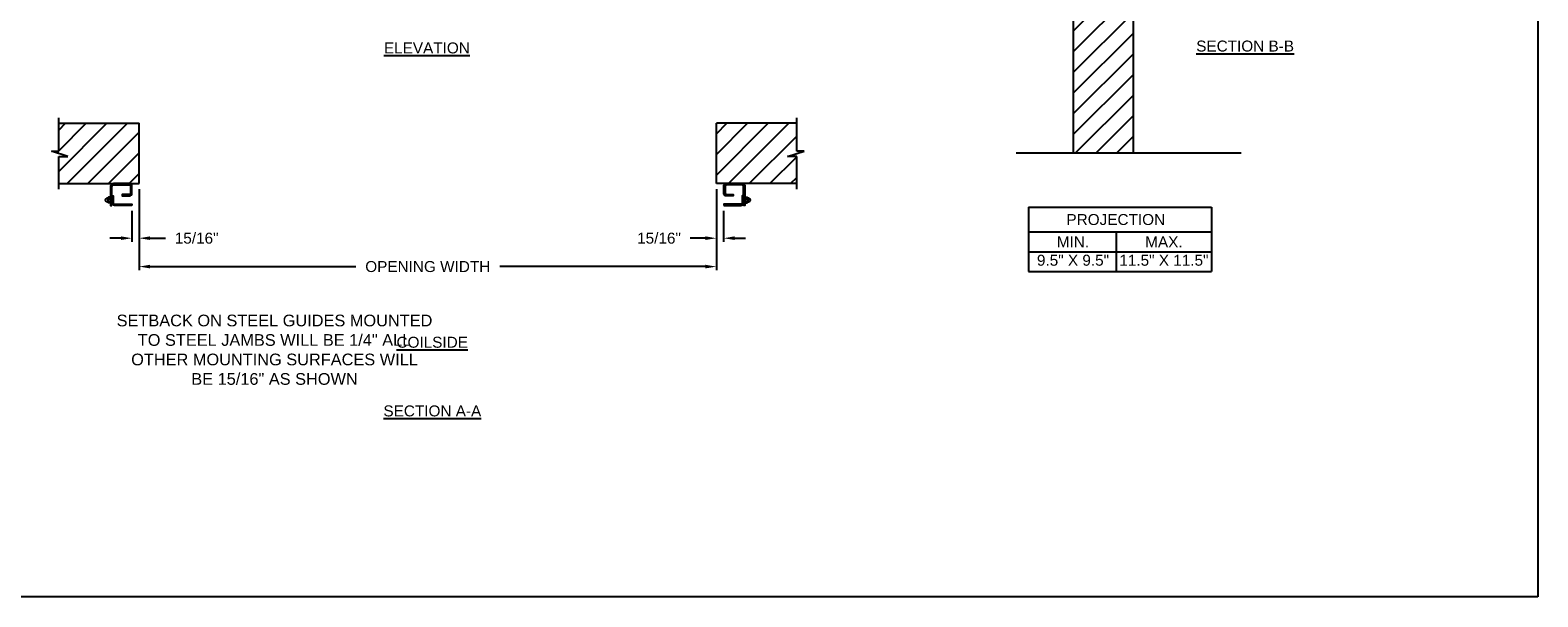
# Model space of a CAD drawing. Header units: inches. Extents: x 169.6 to 213.7, y 214.8 to 266.5.
# Tile 25 of 31: x 176.2 to 189.1, y 234.4 to 239.3. Entities that reach past the tile are written whole.
import ezdxf
from ezdxf import colors
from ezdxf.entities.mleader import LeaderData, LeaderLine
from ezdxf.math import Vec2, Vec3

# ---------------------------------------------------------------- set-up
doc = ezdxf.new("R2010")
doc.units = ezdxf.units.IN
doc.header["$LTSCALE"] = 0.25
doc.header["$MEASUREMENT"] = 0
doc.layers.add('ANNOTATIONS', color=1, linetype='Continuous')
doc.layers.add('CRANK LH', color=7, linetype='Continuous')
doc.styles.add('ARIAL', font='arial.ttf', dxfattribs={"height": 0.09375})
doc.dimstyles.new('STANDARD$0', dxfattribs={"dimtxt": 0.09375, "dimasz": 0.09375, "dimexe": 0.03125, "dimexo": 0.046875, "dimgap": 0.09, "dimtad": 0, "dimtih": 1, "dimtoh": 1, "dimdec": 4, "dimzin": 0, "dimdsep": 46, "dimtxsty": 'ARIAL', "dimcen": 0.09, "dimadec": 0, "dimazin": 0, "dimtfac": 1, "dimtdec": 4, "dimtofl": 0, "dimtmove": 0, "dimatfit": 1, "dimfxl": 1, "dimtolj": 1, "dimtzin": 0, "dimarcsym": 0})
pattern_1 = [(45, (-18.69422, -18.00192), (-0.08838835, 0.08838835), [])]

# ---------------------------------------------------------------- blocks, each defined once
blk = doc.blocks.new('*D19')
at = {"layer": 'ANNOTATIONS', "color": 0, "lineweight": -2, "transparency": 16777216}
for p, q in [((177.094, 237.936), (177.094, 237.241)), ((182.032, 237.936), (182.032, 237.241)), ((177.188, 237.272), (178.947, 237.272)), ((181.938, 237.272), (180.18, 237.272))]:
    blk.add_line(p, q, dxfattribs=at)
at = {"layer": 'ANNOTATIONS', "color": 0, "transparency": 16777216}
for points in [[(177.188, 237.288), (177.188, 237.257), (177.094, 237.272)], [(181.938, 237.288), (181.938, 237.257), (182.032, 237.272)]]:
    blk.add_solid(points, dxfattribs=at)
at = {"layer": 'defpoints', "color": 0, "transparency": 16777216}
for p in [(177.094, 237.982), (182.032, 237.982), (182.032, 237.272)]:
    blk.add_point(p, dxfattribs=at)
at = {"layer": 'ANNOTATIONS', "color": 0, "transparency": 16777216, "insert": (179.563, 237.272), "char_height": 0.09375, "width": 2.38041, "attachment_point": 5, "style": 'ARIAL'}
blk.add_mtext('\\A1;OPENING WIDTH', dxfattribs=at)
blk = doc.blocks.new('*D17')
at = {"layer": 'ANNOTATIONS', "color": 0, "lineweight": -2, "transparency": 16777216}
for p, q in [((182.032, 237.936), (182.032, 237.484)), ((182.094, 237.748), (182.094, 237.484)), ((181.938, 237.515), (181.808, 237.515)), ((182.188, 237.515), (182.282, 237.515))]:
    blk.add_line(p, q, dxfattribs=at)
at = {"layer": 'ANNOTATIONS', "color": 0, "transparency": 16777216}
for points in [[(181.938, 237.531), (181.938, 237.5), (182.032, 237.515)], [(182.188, 237.531), (182.188, 237.5), (182.094, 237.515)]]:
    blk.add_solid(points, dxfattribs=at)
at = {"layer": 'defpoints', "color": 0, "transparency": 16777216}
for p in [(182.032, 237.982), (182.094, 237.795), (182.094, 237.515)]:
    blk.add_point(p, dxfattribs=at)
at = {"layer": 'ANNOTATIONS', "color": 0, "transparency": 16777216, "insert": (181.541, 237.515), "char_height": 0.0938, "attachment_point": 5, "style": 'ARIAL'}
blk.add_mtext('\\A1;15/16"', dxfattribs=at)
blk = doc.blocks.new('*D18')
at = {"layer": 'ANNOTATIONS', "color": 0, "lineweight": -2, "transparency": 16777216}
for p, q in [((177.094, 237.936), (177.094, 237.484)), ((177.032, 237.748), (177.032, 237.484)), ((176.938, 237.515), (176.844, 237.515)), ((177.188, 237.515), (177.319, 237.515))]:
    blk.add_line(p, q, dxfattribs=at)
at = {"layer": 'ANNOTATIONS', "color": 0, "transparency": 16777216}
for points in [[(176.938, 237.531), (176.938, 237.5), (177.032, 237.515)], [(177.188, 237.531), (177.188, 237.5), (177.094, 237.515)]]:
    blk.add_solid(points, dxfattribs=at)
at = {"layer": 'defpoints', "color": 0, "transparency": 16777216}
for p in [(177.094, 237.982), (177.032, 237.795), (177.032, 237.515)]:
    blk.add_point(p, dxfattribs=at)
at = {"layer": 'ANNOTATIONS', "color": 0, "transparency": 16777216, "insert": (177.586, 237.515), "char_height": 0.0938, "attachment_point": 5, "style": 'ARIAL'}
blk.add_mtext('\\A1;15/16"', dxfattribs=at)

msp = doc.modelspace()

# ---------------------------------------------------------------- hatches: boundary and pattern name
at = {"layer": 'CRANK LH', "linetype": 'Continuous'}
h = msp.add_hatch(dxfattribs=at)
h.set_pattern_fill('ANSI31', color=256, style=0)
h.set_pattern_definition([(45, (-17.93396, -18.00192), (-0.08838835, 0.08838835), [])])
h.paths.add_polyline_path([(185.59848, 240.24739), (185.36198, 240.24739), (185.36198, 240.31205), (185.32357, 240.17869), (185.32357, 240.24739), (185.08285, 240.24739), (185.08285, 238.24567), (185.59848, 238.24567)])
at = {"layer": 'CRANK LH'}
h = msp.add_hatch(dxfattribs=at)
h.set_pattern_fill('ANSI31', color=256, style=0)
h.set_pattern_definition(pattern_1)
h.paths.add_polyline_path([(177.09447, 238.49812), (176.40697, 238.49812), (176.40697, 238.26092), (176.34286, 238.26092), (176.48493, 238.21402), (176.40697, 238.21402), (176.40697, 237.9825), (177.09447, 237.9825), (177.09447, 238.145)])
h = msp.add_hatch(dxfattribs=at)
h.set_pattern_fill('ANSI31', color=256, style=0)
h.set_pattern_definition(pattern_1)
h.paths.add_polyline_path([(182.78357, 238.26092), (182.71947, 238.26092), (182.71947, 238.49812), (182.03197, 238.49812), (182.03197, 237.9825), (182.05014, 237.9825), (182.71947, 237.9825), (182.71947, 238.21402), (182.6415, 238.21402)])

# ---------------------------------------------------------------- linework, layer by layer
at = {"layer": 'ANNOTATIONS'}
for p, q in [((184.70218, 237.78128), (184.70218, 237.2299)), ((184.70218, 237.78128), (186.26729, 237.78128)), ((186.26729, 237.78128), (186.26729, 237.2299)), ((184.70218, 237.5698), (186.26729, 237.5698)), ((185.45255, 237.5698), (185.45255, 237.2299)), ((184.70218, 237.39985), (186.26729, 237.39985)), ((184.70218, 237.2299), (186.26729, 237.2299))]:
    msp.add_line(p, q, dxfattribs=at)
at = {"layer": 'CRANK LH', "linetype": 'Continuous'}
for p, q in [((185.08285, 240.24739), (185.08285, 238.24604)), ((185.59848, 238.24604), (185.59848, 240.24739)), ((176.40697, 238.26092), (176.40697, 238.545)), ((182.71947, 238.26092), (182.71947, 238.545)), ((176.48493, 238.21402), (176.34286, 238.26092)), ((176.34286, 238.26092), (176.40697, 238.26092)), ((176.40697, 237.93562), (176.40697, 238.21402)), ((176.40697, 238.21402), (176.48493, 238.21402)), ((182.6415, 238.21402), (182.78357, 238.26092)), ((182.71947, 238.21402), (182.6415, 238.21402)), ((182.78357, 238.26092), (182.71947, 238.26092)), ((182.71947, 237.93562), (182.71947, 238.21402)), ((184.5971, 238.24604), (186.52083, 238.24604)), ((176.81826, 237.85725), (176.80927, 237.85206)), ((176.81878, 237.82642), (176.80928, 237.83189)), ((176.82691, 237.85969), (176.82682, 237.82358)), ((176.83011, 237.83026), (176.8471, 237.83026)), ((176.83049, 237.85369), (176.84726, 237.85369)), ((176.84699, 237.86541), (176.83089, 237.86541)), ((176.85033, 237.85994), (176.85032, 237.82379)), ((176.85032, 237.85516), (176.86157, 237.85516)), ((176.85032, 237.82879), (176.86157, 237.82879)), ((176.87282, 237.86541), (176.86157, 237.85516)), ((176.87282, 237.81854), (176.86157, 237.82879)), ((182.25361, 237.86541), (182.26486, 237.85516)), ((182.25361, 237.81854), (182.26486, 237.82879)), ((182.27611, 237.85516), (182.26486, 237.85516)), ((182.27611, 237.82879), (182.26486, 237.82879)), ((182.2761, 237.85994), (182.27611, 237.82379)), ((182.29594, 237.85369), (182.27917, 237.85369)), ((182.29633, 237.83026), (182.27933, 237.83026)), ((182.27945, 237.86541), (182.29554, 237.86541)), ((182.29952, 237.85969), (182.29961, 237.82358)), ((182.30765, 237.82642), (182.31715, 237.83189)), ((182.30817, 237.85725), (182.31716, 237.85206)), ((176.84737, 237.81854), (176.83008, 237.81854)), ((182.27906, 237.81854), (182.29635, 237.81854))]:
    msp.add_line(p, q, dxfattribs=at)
at = {"layer": 'CRANK LH'}
for p, q in [((176.40697, 238.49812), (177.09447, 238.49812)), ((177.09447, 237.9825), (177.09447, 238.49812)), ((182.03197, 237.9825), (182.03197, 238.49812)), ((182.71947, 238.49812), (182.03197, 238.49812)), ((176.40697, 237.9825), (177.09447, 237.9825)), ((182.71947, 237.9825), (182.03197, 237.9825))]:
    msp.add_line(p, q, dxfattribs=at)
for points in [[(176.86157, 237.7951), (176.86157, 237.95963, -0.41421356), (176.87329, 237.97135), (177.009, 237.97135, -0.41421356), (177.02072, 237.95963), (177.02072, 237.9001, -0.41421356), (177.009, 237.88838), (176.94993, 237.88838), (176.94993, 237.87713), (177.009, 237.87713, 0.41421356), (177.03197, 237.9001), (177.03197, 237.95963, 0.41421356), (177.009, 237.9826), (176.87329, 237.9826, 0.41421356), (176.85032, 237.95963), (176.85032, 237.7951)], [(182.26486, 237.7951), (182.26486, 237.95963, 0.41421356), (182.25314, 237.97135), (182.11743, 237.97135, 0.41421356), (182.10572, 237.95963), (182.10572, 237.9001, 0.41421356), (182.11743, 237.88838), (182.1765, 237.88838), (182.1765, 237.87713), (182.11743, 237.87713, -0.41421356), (182.09447, 237.9001), (182.09447, 237.95963, -0.41421356), (182.11743, 237.9826), (182.25314, 237.9826, -0.41421356), (182.27611, 237.95963), (182.27611, 237.7951)], [(177.03197, 237.7951), (176.88454, 237.7951, -0.41421356), (176.86157, 237.81807), (176.86157, 237.87713), (176.87282, 237.87713), (176.87282, 237.81807, 0.41421356), (176.88454, 237.80635), (177.03197, 237.80635)], [(182.09447, 237.7951), (182.24189, 237.7951, 0.41421356), (182.26486, 237.81807), (182.26486, 237.87713), (182.25361, 237.87713), (182.25361, 237.81807, -0.41421356), (182.24189, 237.80635), (182.09447, 237.80635)]]:
    msp.add_lwpolyline(points, format="xyb", close=True, dxfattribs=at)
at = {"layer": 'CRANK LH', "linetype": 'Continuous'}
for centre, radius, start, end in [((176.81525, 237.84198), 0.01172, 120.664607, 239.400072), ((176.82697, 237.84198), 0.01758, 90.184042, 119.68122), ((176.82697, 237.84198), 0.01758, 242.263062, 269.396152), ((176.83348, 237.82431), 0.0067, 117.308129, 239.509767), ((176.83335, 237.85946), 0.00644, 112.427996, 243.626692), ((176.8504, 237.84198), 0.02344, 150, 210), ((176.84339, 237.85946), 0.00695, 303.947004, 58.858046), ((176.84326, 237.82431), 0.00708, 305.441007, 57.149167), ((176.82697, 237.84198), 0.02344, 330, 30), ((182.29947, 237.84198), 0.02344, 150, 210), ((182.28304, 237.85946), 0.00695, 121.141954, 236.052996), ((182.28317, 237.82431), 0.00708, 122.850833, 234.558993), ((182.29308, 237.85946), 0.00644, 296.373308, 67.572004), ((182.29296, 237.82431), 0.0067, 300.490233, 62.691871), ((182.27603, 237.84198), 0.02344, 330, 30), ((182.29947, 237.84198), 0.01758, 60.31878, 89.815958), ((182.29947, 237.84198), 0.01758, 270.603848, 297.736938), ((182.31118, 237.84198), 0.01172, 300.599928, 59.335393)]:
    msp.add_arc(centre, radius, start, end, dxfattribs=at)
at = {"layer": 'defpoints'}
msp.add_lwpolyline([(189.05875, 234.44685), (169.58887, 234.44685), (169.58887, 247.18196), (189.05875, 247.18196)], close=True, dxfattribs=at)

# ---------------------------------------------------------------- texts
at = {"layer": 'ANNOTATIONS', "char_height": 0.09375, "attachment_point": 2, "style": 'ARIAL'}
for s, insert, width in [('{\\LELEVATION}', (179.55534, 239.18997), 3.0834986), ('{\\LSECTION B-B}', (186.55482, 239.20594), 1.3823677), ('{\\LCOILSIDE}', (179.60081, 236.6719), 1.3823677), ('{\\LSECTION A-A}', (179.60195, 236.08446), 1.3823677)]:
    msp.add_mtext(s, dxfattribs=dict(at, insert=insert, width=width))
for s, width, insert in [('PROJECTION ', 1.7594917, (185.44839, 237.72184)), ('MIN.\\P9.5" X 9.5" ', 0.6711642, (185.08236, 237.52985)), ('MAX.\\P11.5" X 11.5"', 0.7869326, (185.86001, 237.52985))]:
    msp.add_mtext_dynamic_manual_height_columns(s, width=width, gutter_width=1.36268, heights=[0], dxfattribs=dict(at, insert=insert))
at = {"layer": 'ANNOTATIONS', "linetype": 'Continuous', "insert": (176.90145, 236.86112), "char_height": 0.1, "attachment_point": 1, "style": 'ARIAL'}
msp.add_mtext('\\pxqc;SETBACK ON STEEL GUIDES MOUNTED\\PTO STEEL JAMBS WILL BE 1/4" ALL\\POTHER MOUNTING SURFACES WILL\\PBE 15/16" AS SHOWN', dxfattribs=at)

# ---------------------------------------------------------------- dimensions: what is measured, and where the dimension line sits
at = {"layer": 'ANNOTATIONS'}
for base, p1, p2, picture, middle in [((177.03197, 237.51516), (177.09447, 237.9825), (177.03197, 237.7951), '*D18', (177.58554, 237.51516)), ((182.09447, 237.51516), (182.03197, 237.9825), (182.09447, 237.7951), '*D17', (181.54089, 237.51516))]:
    dim = msp.add_linear_dim(base=base, p1=p1, p2=p2, text='15/16"', dimstyle='STANDARD$0', dxfattribs=at)
    dim.commit()
    dim.dimension.update_dxf_attribs({"geometry": picture, "text_midpoint": middle, "dimtype": 160})
dim = msp.add_linear_dim(base=(182.03197, 237.27229), p1=(177.09447, 237.9825), p2=(182.03197, 237.9825), text='OPENING WIDTH', dimstyle='STANDARD$0', dxfattribs=at)
dim.commit()
dim.dimension.update_dxf_attribs({"geometry": '*D19', "text_midpoint": (179.56322, 237.27229)})

# ---------------------------------------------------------------- leaders
ml = msp.add_multileader_mtext('Standard', dxfattribs=at)
ml.set_content(' FASTENER\\P1\'-6" O.C. MAX\\PEACH SIDE', color=256, style='ARIAL')
ml.set_leader_properties()
ml.build(insert=Vec2(0, 0))
ml.multileader.update_dxf_attribs({"dogleg_length": 0.36, "arrow_head_size": 0.09375})
ctx = ml.context
ctx.base_point, ctx.char_height, ctx.arrow_head_size, ctx.landing_gap_size, ctx.plane_origin = Vec3(183.40938, 239.8595), 0.09375, 0.09375, 0.09, Vec3(182.55489, 239.42627)
ctx.text_align_type = 2
notes = []
notes.append((ctx, [(1, (1, 1, 0), (184.55884, 239.8595), (-1, 0), 0.09796, [(0, [(185.28508, 240.43639)], 0, [])])]))
ctx.mtext.insert, ctx.mtext.alignment, ctx.mtext.flow_direction = Vec3(184.37088, 239.90717), 3, 5
for ctx, leaders in notes:
    for number, flags, end, landing, length, lines in leaders:
        leader = LeaderData()
        leader.index, (leader.has_last_leader_line, leader.has_dogleg_vector, leader.attachment_direction) = number, flags
        leader.last_leader_point, leader.dogleg_vector, leader.dogleg_length = Vec3(end), Vec3(landing), length
        for number, points, colour, breaks in lines:
            line = LeaderLine()
            line.index, line.vertices, line.color, line.breaks = number, Vec3.list(points), colors.encode_raw_color(colour), breaks
            leader.lines.append(line)
        ctx.leaders.append(leader)

doc.saveas('drawing.dxf')
